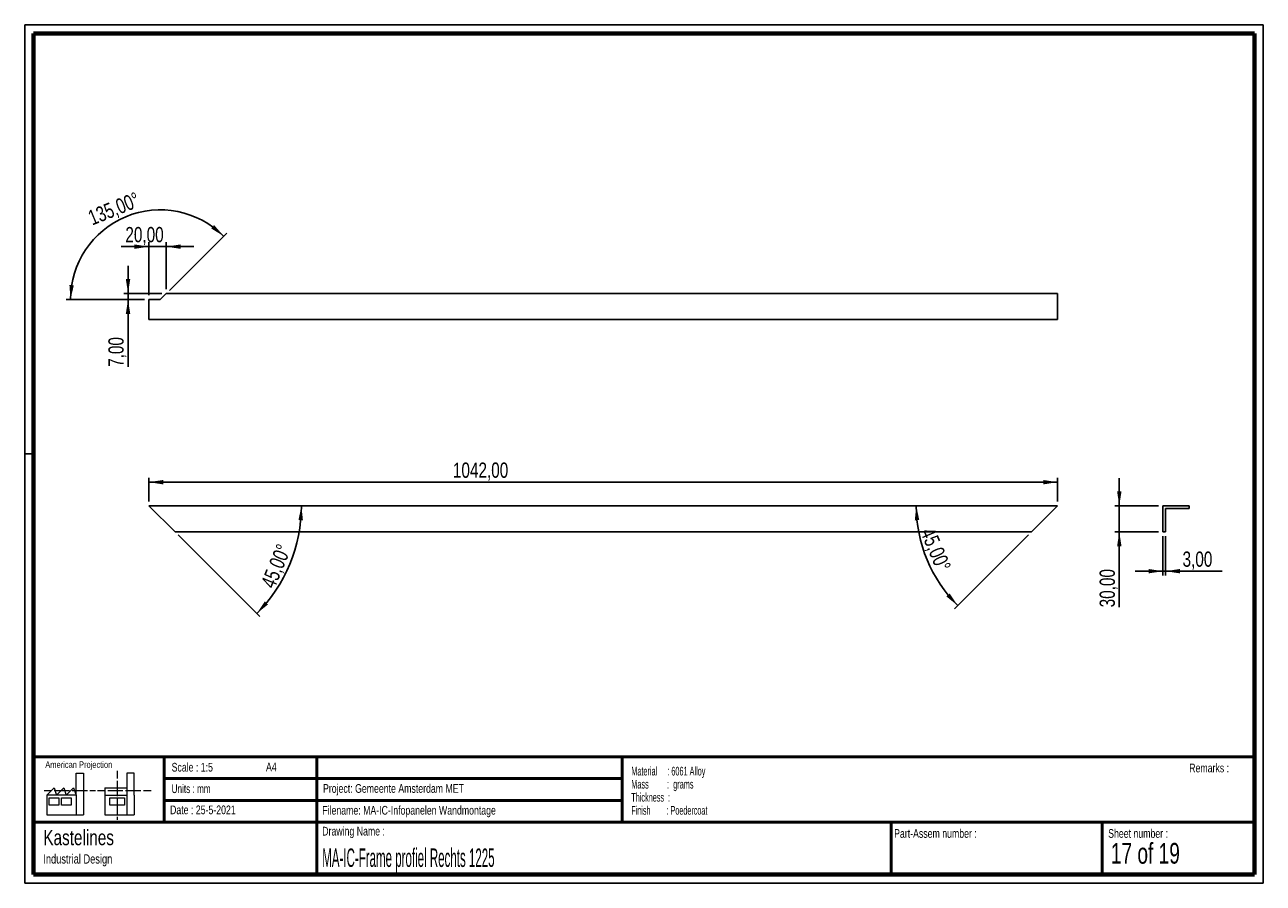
# Paper-space layout 'Sheet13(2)' of a CAD drawing. Header units: millimetres. Extents: x 7 to 291, y 7 to 204.
import ezdxf

# ---------------------------------------------------------------- set-up
doc = ezdxf.new("R2010")
doc.units = ezdxf.units.MM
for name, color, linetype in [('BORDERS', 7, 'Continuous'), ('DRAWING', 7, 'Continuous'), ('TEXT_SHEET_FORMAT', 7, 'Continuous')]:
    doc.layers.add(name, color=color, linetype=linetype)
doc.styles.add('SLDTEXTSTYLE0', font='TXT', dxfattribs={"width": 0.7})
doc.styles.add('SLDTEXTSTYLE1', font='TXT', dxfattribs={"width": 0.75})
doc.styles.add('SLDTEXTSTYLE11', font='TXT', dxfattribs={"width": 0.568654})
doc.styles.add('SLDTEXTSTYLE14', font='TXT', dxfattribs={"width": 0.6875})
doc.styles.add('SLDTEXTSTYLE4', font='TXT', dxfattribs={"width": 0.55})
doc.styles.add('SLDTEXTSTYLE5', font='TXT', dxfattribs={"width": 0.605})
doc.styles.add('SLDTEXTSTYLE7', font='TXT', dxfattribs={"width": 0.467045})
doc.dimstyles.new('SLDDIMSTYLE19', dxfattribs={"dimtxt": 3.5, "dimasz": 3.302, "dimexe": 0, "dimexo": 0.0625, "dimgap": 0.875, "dimtad": 1, "dimdec": 4, "dimlfac": 5, "dimzin": 12, "dimdsep": 46, "dimtxsty": 'SLDTEXTSTYLE1', "dimsah": 1, "dimcen": 0.09, "dimazin": 3, "dimtfac": 1, "dimtofl": 0, "dimtmove": 0, "dimatfit": 3, "dimfxl": 1, "dimfrac": 2, "dimtolj": 1, "dimtzin": 12, "dimarcsym": 0})
doc.dimstyles.new('SLDDIMSTYLE6', dxfattribs={"dimtxt": 3.5, "dimasz": 3.302, "dimexe": 0, "dimexo": 0.0625, "dimgap": 0.875, "dimtad": 1, "dimlfac": 5, "dimrnd": 1e-09, "dimzin": 12, "dimdsep": 46, "dimtxsty": 'SLDTEXTSTYLE1', "dimsah": 1, "dimcen": 0.09, "dimadec": 0, "dimazin": 3, "dimtfac": 1, "dimtofl": 0, "dimtmove": 0, "dimatfit": 3, "dimfxl": 1, "dimfrac": 2, "dimtolj": 1, "dimtzin": 12, "dimarcsym": 0})
doc.dimstyles.new('SLDDIMSTYLE7', dxfattribs={"dimtxt": 3.5, "dimasz": 3.302, "dimexe": 0, "dimexo": 0.0625, "dimgap": 0.875, "dimtad": 1, "dimlfac": 5, "dimrnd": 1e-09, "dimzin": 12, "dimdsep": 46, "dimtxsty": 'SLDTEXTSTYLE1', "dimsah": 1, "dimcen": 0.09, "dimadec": 0, "dimazin": 3, "dimtfac": 1, "dimtmove": 0, "dimatfit": 0, "dimfxl": 1, "dimfrac": 2, "dimtolj": 1, "dimtzin": 12, "dimarcsym": 0})

# ---------------------------------------------------------------- blocks, each defined once
blk = doc.blocks.new('SW_NOTE_0_66')
at = {"layer": 'TEXT_SHEET_FORMAT', "color": 0, "char_height": 2, "attachment_point": 1}
for s, insert, style in [('Material     : 6061 Alloy', (0, 2.58), 'SLDTEXTSTYLE5'), ('Mass         :  grams', (0, -0.42), 'SLDTEXTSTYLE4'), ('Thickness  :', (0, -3.42), 'SLDTEXTSTYLE5'), ('Finish        : Poedercoat', (0, -6.42), 'SLDTEXTSTYLE11')]:
    blk.add_mtext(s, dxfattribs=dict(at, insert=insert, style=style))
blk = doc.blocks.new('SW_NOTE_0_67')
at = {"layer": 'DRAWING', "color": 0, "attachment_point": 1, "style": 'SLDTEXTSTYLE1'}
for s, insert, char_height in [('Kastelines', (0, 4.51), 3.5), ('Industrial Design', (0, -1.09), 2.1167)]:
    blk.add_mtext(s, dxfattribs=dict(at, insert=insert, char_height=char_height))
blk = doc.blocks.new('_D_123')
at = {"layer": 'DRAWING', "color": 7}
for p, q in [((35.02, 94.41), (35.02, 99.82)), ((243.42, 94.41), (243.42, 99.82)), ((243.42, 98.82), (35.02, 98.82))]:
    blk.add_line(p, q, dxfattribs=at)
for points in [[(35.02, 98.82), (38.33, 98.31), (38.33, 99.32)], [(243.42, 98.82), (240.12, 99.32), (240.12, 98.31)]]:
    blk.add_solid(points, dxfattribs=at)
at = {"layer": 'DRAWING', "color": 7, "insert": (104.75, 103.33), "char_height": 3.5, "attachment_point": 1, "style": 'SLDTEXTSTYLE1'}
blk.add_mtext('1042,00', dxfattribs=at)
blk = doc.blocks.new('_D_124')
at = {"layer": 'DRAWING', "color": 7}
blk.add_line((41.73, 86.7), (60.47, 67.96), dxfattribs=at)
blk.add_arc((35.02, 93.41), 34.98, 315, 0, dxfattribs=at)
for points in [[(70.01, 93.41), (69.34, 90.13), (70.36, 90.08)], [(59.76, 68.67), (62.36, 70.77), (61.61, 71.46)]]:
    blk.add_solid(points, dxfattribs=at)
at = {"layer": 'DRAWING', "color": 7, "insert": (60.59, 75.51), "char_height": 3.5, "attachment_point": 1, "rotation": 67.4968, "style": 'SLDTEXTSTYLE1'}
blk.add_mtext('45,00°', dxfattribs=at)
blk = doc.blocks.new('_D_125')
at = {"layer": 'DRAWING', "color": 7}
blk.add_line((236.72, 86.7), (219.8, 69.78), dxfattribs=at)
blk.add_arc((243.42, 93.41), 32.41, 180, 225, dxfattribs=at)
for points in [[(211.01, 93.41), (210.67, 90.08), (211.69, 90.13)], [(220.51, 70.49), (218.67, 73.28), (217.91, 72.6)]]:
    blk.add_solid(points, dxfattribs=at)
at = {"layer": 'DRAWING', "color": 7, "insert": (215.1, 88.74), "char_height": 3.5, "attachment_point": 1, "rotation": 292.9648, "style": 'SLDTEXTSTYLE1'}
blk.add_mtext('45,00°', dxfattribs=at)
blk = doc.blocks.new('_D_126')
at = {"layer": 'DRAWING', "color": 7}
for p, q in [((35.02, 141.73), (35.02, 153.87)), ((39.02, 143.13), (39.02, 153.87)), ((35.02, 152.87), (28.67, 152.87)), ((35.02, 152.87), (39.02, 152.87)), ((39.02, 152.87), (45.37, 152.87))]:
    blk.add_line(p, q, dxfattribs=at)
for points in [[(35.02, 152.87), (31.72, 153.37), (31.72, 152.36)], [(39.02, 152.87), (42.33, 152.36), (42.33, 153.37)]]:
    blk.add_solid(points, dxfattribs=at)
at = {"layer": 'DRAWING', "color": 7, "insert": (29.64, 157.38), "char_height": 3.5, "attachment_point": 1, "style": 'SLDTEXTSTYLE1'}
blk.add_mtext('20,00', dxfattribs=at)
blk = doc.blocks.new('_D_127')
at = {"layer": 'DRAWING', "color": 7}
for p, q in [((39.73, 142.84), (52.88, 155.99)), ((34.02, 140.73), (16.05, 140.73))]:
    blk.add_line(p, q, dxfattribs=at)
blk.add_arc((37.62, 140.73), 20.58, 45, 180, dxfattribs=at)
for points in [[(52.17, 155.28), (49.99, 157.81), (49.33, 157.04)], [(17.05, 140.73), (17.82, 143.99), (16.81, 144.07)]]:
    blk.add_solid(points, dxfattribs=at)
at = {"layer": 'DRAWING', "color": 7, "insert": (20.71, 160.93), "char_height": 3.5, "attachment_point": 1, "rotation": 22.1596, "style": 'SLDTEXTSTYLE1'}
blk.add_mtext('135,00°', dxfattribs=at)
blk = doc.blocks.new('_D_128')
at = {"layer": 'DRAWING', "color": 7}
for p, q in [((30.25, 142.13), (30.25, 148.48)), ((38.02, 142.13), (29.25, 142.13)), ((30.25, 140.73), (30.25, 142.13)), ((34.02, 140.73), (29.25, 140.73)), ((30.25, 140.73), (30.25, 125.28))]:
    blk.add_line(p, q, dxfattribs=at)
for points in [[(30.25, 142.13), (30.76, 145.44), (29.74, 145.44)], [(30.25, 140.73), (29.74, 137.43), (30.76, 137.43)]]:
    blk.add_solid(points, dxfattribs=at)
at = {"layer": 'DRAWING', "color": 7, "insert": (25.74, 125.28), "char_height": 3.5, "attachment_point": 1, "rotation": 90, "style": 'SLDTEXTSTYLE1'}
blk.add_mtext('7,00', dxfattribs=at)
blk = doc.blocks.new('_D_129')
at = {"layer": 'DRAWING', "color": 7}
for p, q in [((257.56, 93.41), (257.56, 99.76)), ((266.56, 93.41), (256.56, 93.41)), ((257.56, 93.41), (257.56, 87.41)), ((266.56, 87.41), (256.56, 87.41)), ((257.56, 87.41), (257.56, 70.1))]:
    blk.add_line(p, q, dxfattribs=at)
for points in [[(257.56, 93.41), (258.07, 96.71), (257.06, 96.71)], [(257.56, 87.41), (257.06, 84.1), (258.07, 84.1)]]:
    blk.add_solid(points, dxfattribs=at)
at = {"layer": 'DRAWING', "color": 7, "insert": (253.05, 70.1), "char_height": 3.5, "attachment_point": 1, "rotation": 90, "style": 'SLDTEXTSTYLE1'}
blk.add_mtext('30,00', dxfattribs=at)
blk = doc.blocks.new('_D_130')
at = {"layer": 'DRAWING', "color": 7}
for p, q in [((267.56, 86.41), (267.56, 77.39)), ((268.16, 86.41), (268.16, 77.39)), ((267.56, 78.39), (261.21, 78.39)), ((268.16, 78.39), (267.56, 78.39)), ((268.16, 78.39), (281.12, 78.39))]:
    blk.add_line(p, q, dxfattribs=at)
for points in [[(267.56, 78.39), (264.26, 78.9), (264.26, 77.89)], [(268.16, 78.39), (271.47, 77.89), (271.47, 78.9)]]:
    blk.add_solid(points, dxfattribs=at)
at = {"layer": 'DRAWING', "color": 7, "insert": (272.07, 82.91), "char_height": 3.5, "attachment_point": 1, "style": 'SLDTEXTSTYLE1'}
blk.add_mtext('3,00', dxfattribs=at)

psp = doc.layouts.new('Sheet13(2)')

# ---------------------------------------------------------------- linework, layer by layer
at = {"color": 7, "linetype": 'Continuous', "lineweight": 25}
for p, q in [((37.624596, 140.733917), (39.024596, 142.133917)), ((243.424596, 142.133917), (39.024596, 142.133917)), ((243.424596, 142.133917), (243.424596, 136.133058)), ((35.024596, 140.733917), (35.024596, 136.133058)), ((35.024596, 140.733917), (37.624596, 140.733917)), ((243.424596, 136.133058), (35.024596, 136.133058)), ((41.024596, 87.406697), (35.024596, 93.406697)), ((243.424596, 93.406697), (35.024596, 93.406697)), ((243.424596, 93.406697), (237.424596, 87.406697)), ((267.563889, 93.406697), (267.563889, 87.406697)), ((273.564748, 93.406697), (267.563889, 93.406697)), ((268.163889, 92.806697), (273.564748, 92.806697)), ((268.163889, 87.406697), (268.163889, 92.806697)), ((273.564748, 93.406697), (273.564748, 92.806697)), ((237.424596, 87.406697), (41.024596, 87.406697)), ((268.163889, 87.406697), (267.563889, 87.406697))]:
    psp.add_line(p, q, dxfattribs=at)
at = {"layer": 'BORDERS', "lineweight": 70}
for p, q in [((8.569641, 8.783909), (8.569641, 201.783909)), ((8.569641, 201.783909), (288.569641, 201.783909)), ((288.569641, 201.783909), (288.569641, 8.783909)), ((288.569641, 8.783909), (8.569641, 8.783909))]:
    psp.add_line(p, q, dxfattribs=at)
at = {"layer": 'BORDERS', "lineweight": 50}
for p, q in [((8.569641, 35.783909), (288.569641, 35.783909)), ((38.569641, 35.783909), (38.569641, 20.783909)), ((73.569641, 35.783909), (73.569641, 8.783909)), ((143.569641, 35.783909), (143.569641, 20.783909)), ((38.569641, 30.783909), (143.569641, 30.783909)), ((38.569641, 25.783909), (143.569641, 25.783909)), ((8.569641, 20.783909), (288.569641, 20.783909)), ((205.222477, 8.783909), (205.222477, 20.783909)), ((253.650911, 8.783909), (253.650911, 20.783909))]:
    psp.add_line(p, q, dxfattribs=at)
at = {"layer": 'TEXT_SHEET_FORMAT'}
for p, q in [((6.569641, 203.783909), (290.569641, 203.783909)), ((6.569641, 203.783909), (6.569641, 6.783909)), ((290.569641, 203.783909), (290.569641, 6.783909)), ((6.569641, 105.283909), (8.621537, 105.283909)), ((6.569641, 6.783909), (290.569641, 6.783909))]:
    psp.add_line(p, q, dxfattribs=at)
at = {"layer": 'TEXT_SHEET_FORMAT', "color": 7, "linetype": 'Continuous', "lineweight": 18}
for p, q in [((18.320827, 26.971098), (18.320827, 32.036143)), ((18.320827, 32.036143), (20.002717, 32.036143)), ((20.002717, 32.036143), (20.002717, 22.470411)), ((27.732829, 32.596011), (27.732829, 30.83891)), ((31.654195, 32.031732), (29.972304, 32.031732)), ((29.972304, 32.031732), (29.972304, 22.466)), ((31.654195, 26.966766), (31.654195, 32.031732)), ((11.593265, 26.971098), (13.275156, 28.659446)), ((13.275156, 28.659446), (13.837466, 26.971098)), ((13.837466, 26.971098), (15.519356, 28.659446)), ((15.519356, 28.659446), (16.081352, 26.971098)), ((16.081352, 26.971098), (17.763242, 28.659446)), ((17.763242, 28.659446), (18.320827, 26.971098)), ((24.926633, 28.655036), (24.926633, 26.966766)), ((24.926633, 28.655036), (29.972304, 28.655036)), ((27.732829, 30.251635), (27.732829, 28.489887)), ((27.732829, 28.489887), (27.732829, 26.728218)), ((10.980867, 28.099735), (12.735999, 28.099735)), ((18.320827, 26.971098), (11.593265, 26.971098)), ((11.593265, 26.971098), (11.593265, 22.470411)), ((12.155576, 26.411465), (14.399461, 26.411465)), ((12.155576, 24.723117), (12.155576, 26.411465)), ((13.320991, 28.099735), (15.075966, 28.099735)), ((14.399461, 26.411465), (14.399461, 24.723117)), ((14.957046, 26.411465), (17.201247, 26.411465)), ((14.957046, 24.723117), (14.957046, 26.411465)), ((15.075966, 28.099735), (16.830941, 28.099735)), ((17.201247, 26.411465), (17.201247, 24.723117)), ((17.415933, 28.099735), (19.171065, 28.099735)), ((18.320827, 26.971098), (18.320827, 22.470411)), ((19.171065, 28.099735), (20.92604, 28.099735)), ((21.511032, 28.099735), (22.808913, 28.099735)), ((23.244743, 28.095324), (24.995229, 28.095324)), ((24.926633, 26.966766), (29.972304, 26.966766)), ((24.926633, 26.966766), (24.926633, 22.466)), ((25.580221, 28.095324), (27.335195, 28.095324)), ((26.050939, 26.407055), (29.41472, 26.407055)), ((26.050939, 24.718707), (26.050939, 26.407055)), ((27.335195, 28.095324), (29.090249, 28.095324)), ((27.732829, 26.140863), (27.732829, 24.379273)), ((29.41472, 26.407055), (29.41472, 24.718707)), ((29.675241, 28.095324), (31.430295, 28.095324)), ((31.430295, 28.095324), (33.18527, 28.095324)), ((31.654195, 26.966766), (31.654195, 22.466)), ((33.770261, 28.095324), (35.525236, 28.095324)), ((14.399461, 24.723117), (12.155576, 24.723117)), ((17.201247, 24.723117), (14.957046, 24.723117)), ((29.41472, 24.718707), (26.050939, 24.718707)), ((27.732829, 24.379273), (27.732829, 22.617525)), ((11.593265, 22.470411), (18.320827, 22.470411)), ((18.320827, 22.470411), (20.002717, 22.470411)), ((24.926633, 22.466), (31.654195, 22.466)), ((27.732829, 22.030171), (27.732829, 21.34201))]:
    psp.add_line(p, q, dxfattribs=at)

# ---------------------------------------------------------------- block references
at = {"layer": 'DRAWING'}
psp.add_blockref('SW_NOTE_0_67', (10.826503, 14.510992), dxfattribs=at)
at = {"layer": 'TEXT_SHEET_FORMAT', "color": 218}
psp.add_blockref('SW_NOTE_0_66', (145.652628, 30.930942), dxfattribs=at)

# ---------------------------------------------------------------- texts
at = {"layer": 'TEXT_SHEET_FORMAT', "attachment_point": 1}
for s, insert, char_height, style in [('American Projection', (11.277178, 34.755658), 1.5, 'SLDTEXTSTYLE1'), ('Scale : 1:5', (40.245387, 34.408225), 2, 'SLDTEXTSTYLE1'), ('A4', (61.890556, 34.486219), 2, 'SLDTEXTSTYLE1'), ('Remarks :', (273.595551, 34.235841), 2, 'SLDTEXTSTYLE1'), ('Units : mm', (40.239331, 29.476127), 2, 'SLDTEXTSTYLE0'), ('Project: Gemeente Amsterdam MET', (74.95639, 29.538044), 2, 'SLDTEXTSTYLE1'), ('Date : 25-5-2021', (39.886543, 24.621763), 2, 'SLDTEXTSTYLE1'), ('Filename: MA-IC-Infopanelen Wandmontage', (74.797688, 24.531301), 2, 'SLDTEXTSTYLE1'), ('Drawing Name :', (74.780305, 19.736533), 2, 'SLDTEXTSTYLE1'), ('Part-Assem number :', (205.926583, 19.21038), 2, 'SLDTEXTSTYLE1'), ('Sheet number :', (255.011235, 19.21038), 2, 'SLDTEXTSTYLE1'), ('17 of 19', (255.634284, 16.03963), 4.7625, 'SLDTEXTSTYLE14')]:
    psp.add_mtext(s, dxfattribs=dict(at, insert=insert, char_height=char_height, style=style))
at = {"layer": 'TEXT_SHEET_FORMAT', "color": 218, "insert": (74.780305, 14.761674), "char_height": 4.23333333, "attachment_point": 1, "style": 'SLDTEXTSTYLE7'}
psp.add_mtext('MA-IC-Frame profiel Rechts 1225', dxfattribs=at)

# ---------------------------------------------------------------- dimensions: what is measured, and where the dimension line sits
at = {"layer": 'DRAWING', "color": 7}
for base, line1, line2, picture, middle in [((29.750818, 159.742899), ((37.624596, 140.733917), (39.024596, 142.133917)), ((35.024596, 140.733917), (37.624596, 140.733917)), '_D_127', (29.863896, 159.789345)), ((67.342885, 80.020024), ((41.024596, 87.406697), (35.024596, 93.406697)), ((243.424596, 93.406697), (35.024596, 93.406697)), '_D_124', (67.342148, 80.018245)), ((213.478884, 81.002777), ((237.424596, 87.406697), (243.424596, 93.406697)), ((35.024596, 93.406697), (243.424596, 93.406697)), '_D_125', (213.580485, 80.760277))]:
    dim = psp.add_angular_dim_2l(base=base, line1=line1, line2=line2, dimstyle='SLDDIMSTYLE19', dxfattribs=at)
    dim.commit()
    dim.dimension.update_dxf_attribs({"geometry": picture, "text_midpoint": middle, "dimtype": 162})
for base, p1, p2, dimstyle, picture, middle in [((39.024596, 152.866218), (35.024596, 140.733917), (39.024596, 142.133917), 'SLDDIMSTYLE7', '_D_126', (35.455652, 152.866218)), ((35.024596, 98.816397), (243.424596, 93.406697), (35.024596, 93.406697), 'SLDDIMSTYLE6', '_D_123', (113.153383, 98.816397)), ((267.563889, 78.394734), (268.163889, 87.406697), (267.563889, 87.406697), 'SLDDIMSTYLE7', '_D_130', (276.598612, 78.394734))]:
    dim = psp.add_linear_dim(base=base, p1=p1, p2=p2, dimstyle=dimstyle, dxfattribs=at)
    dim.commit()
    dim.dimension.update_dxf_attribs({"geometry": picture, "text_midpoint": middle, "dimtype": 160})
for base, p1, p2, picture, middle in [((30.252112, 142.133917), (35.024596, 140.733917), (39.024596, 142.133917), '_D_128', (30.252112, 129.804876)), ((257.563889, 87.406697), (267.563889, 93.406697), (267.563889, 87.406697), '_D_129', (257.563889, 75.921355))]:
    dim = psp.add_linear_dim(base=base, p1=p1, p2=p2, angle=90, dimstyle='SLDDIMSTYLE7', dxfattribs=at)
    dim.commit()
    dim.dimension.update_dxf_attribs({"geometry": picture, "text_midpoint": middle, "dimtype": 160})

doc.saveas('drawing.dxf')
